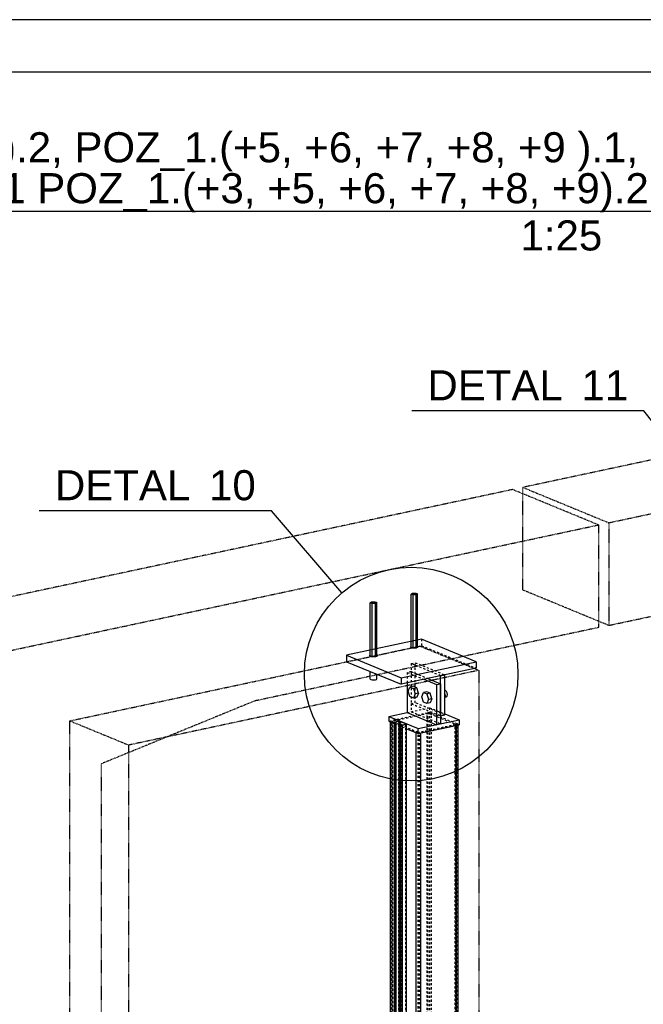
# Model space of a CAD drawing. Header units: millimetres. Extents: x 0 to 5940, y 0 to 2970.
# Tile 4 of 11: x 674 to 1268, y 2032 to 2970. Entities that reach past the tile are written whole.
import ezdxf

# ---------------------------------------------------------------- set-up
doc = ezdxf.new("R2010")
doc.units = ezdxf.units.MM
doc.linetypes.add('DXK_LINE_DOT2', pattern=[3.9198, 1.9599, -1.9599])
doc.linetypes.add('DXK_LINE_DOT4', pattern=[0.9408, 0.4704, -0.4704])
doc.styles.add('Arial', font='ARIAL.TTF', dxfattribs={"height": 0.2})

# ---------------------------------------------------------------- blocks, each defined once
blk = doc.blocks.new('Unknown-2590450-1268')
at = {"color": 7, "linetype": 'Continuous'}
for p, q in [((5940, 2970), (0, 2970)), ((5890, 2920), (50, 2920))]:
    blk.add_line(p, q, dxfattribs=at)
blk = doc.blocks.new('Unknown-2590450-11 - 1297')
at = {"color": 96, "linetype": 'Continuous'}
blk.add_line((102.08, 2787.62), (2277.95, 2787.62), dxfattribs=at)
at = {"color": 0, "linetype": 'Continuous'}
for points in [[(1855.52, 2834.12), (1855.52, 2864.12), (102.08, 2864.12), (102.08, 2834.12)], [(2277.95, 2795.12), (2277.95, 2825.12), (102.08, 2825.12), (102.08, 2795.12)], [(1228.92, 2750.12), (1228.92, 2780.12), (1151.11, 2780.12), (1151.11, 2750.12)]]:
    blk.add_wipeout(points, dxfattribs=at)
at = {"color": 7, "linetype": 'Continuous', "style": 'Arial'}
for s, height, p in [('AKSONOMETRIA - POZ_1.(+2).2, POZ_1.(+5, +6, +7, +8, +9 ).1, POZ_2.(+2, +5, +6, +7, +8, +9).1', 28.6523, (102.08, 2834.12)), ('POZ_1.(+2).3, POZ_1.(+3, +4).1 POZ_1.(+3, +5, +6, +7, +8, +9).2, POZ_2.(+3, +4).1, POZ_2.(+2, +3, +5, +6, +7, +8, +9).2', 28.65234, (102.08, 2795.12)), ('1:25', 28.652, (1151.11, 2750.12))]:
    blk.add_text(s, height=height, dxfattribs=at).set_placement(p)
blk = doc.blocks.new('Part-2590450-1313 - 1297')
at = {"color": 8, "linetype": 'DXK_LINE_DOT2'}
for p, q in [((1062, 2309.3), (1027.91, 2302.03)), ((1063.16, 2308.82), (1029.08, 2301.55)), ((1063.06, 2309.45), (1062, 2309.3)), ((1062, 1332.89), (1062, 2309.3)), ((1064.23, 2309.46), (1063.06, 2309.45)), ((1063.16, 2308.82), (1063.52, 2308.87)), ((1063.16, 1332.41), (1063.16, 2308.82)), ((1063.52, 2308.87), (1063.91, 2308.88)), ((1063.91, 2308.88), (1064.27, 2308.83)), ((1065.33, 2309.34), (1064.23, 2309.46)), ((1064.27, 2308.83), (1064.56, 2308.76)), ((1064.56, 1332.34), (1064.56, 2308.76)), ((1064.56, 2308.76), (1089.1, 2298.65)), ((1066.18, 2309.1), (1065.33, 2309.34)), ((1066.18, 1332.69), (1066.18, 2309.1)), ((1090.72, 2298.99), (1066.18, 2309.1)), ((1027.11, 2301.77), (1026.7, 2301.45)), ((1026.7, 2301.45), (1026.7, 2301)), ((1026.7, 2301.45), (1026.74, 2301.1)), ((1026.74, 2301.1), (1027.23, 2300.79)), ((1027.91, 2302.03), (1027.11, 2301.77)), ((1027.91, 1325.62), (1027.91, 2302.03)), ((1028.67, 2301.35), (1028.81, 2301.46)), ((1028.67, 2301.35), (1028.67, 1324.94)), ((1028.69, 2301.24), (1028.67, 2301.35)), ((1028.85, 2301.13), (1028.69, 2301.24)), ((1028.81, 2301.46), (1029.08, 2301.55)), ((1028.85, 1324.72), (1028.85, 2301.13)), ((1053.39, 2291.02), (1028.85, 2301.13)), ((1029.08, 2301.55), (1029.08, 1325.13)), ((1030.95, 2299.25), (1042.53, 2294.48)), ((1089.1, 2298.65), (1089.1, 1322.24)), ((1089.1, 2298.65), (1089.26, 2298.54)), ((1089.26, 2298.54), (1089.27, 2298.43)), ((1090.72, 1322.58), (1090.72, 2298.99)), ((1091.21, 2298.68), (1090.72, 2298.99)), ((1091.25, 2298.33), (1091.21, 2298.68)), ((1051.77, 2290.68), (1052.62, 2290.44)), ((1052.62, 2290.44), (1053.72, 2290.32)), ((1053.39, 1314.61), (1053.39, 2291.02)), ((1053.67, 2290.95), (1053.39, 2291.02)), ((1054.04, 2290.91), (1053.67, 2290.95)), ((1053.72, 2290.32), (1054.89, 2290.33)), ((1054.43, 2290.91), (1054.04, 2290.91)), ((1054.78, 2290.96), (1054.43, 2290.91)), ((1088.87, 2298.23), (1054.78, 2290.96)), ((1054.78, 1314.54), (1054.78, 2290.96)), ((1054.89, 2290.33), (1055.95, 2290.48)), ((1089.14, 2298.32), (1088.87, 2298.23)), ((1088.87, 1321.82), (1088.87, 2298.23)), ((1089.27, 2298.43), (1089.14, 2298.32)), ((1089.27, 1322.01), (1089.27, 2298.43)), ((1090.04, 2297.75), (1090.84, 2298.01)), ((1090.84, 2298.01), (1091.25, 2298.33)), ((1091.25, 2298.33), (1091.25, 2298.01))]:
    blk.add_line(p, q, dxfattribs=at)
at = {"color": 5, "linetype": 'Continuous'}
for p, q in [((1026.7, 2301), (1026.7, 1325.04)), ((1027.23, 1324.37), (1027.23, 2300.79)), ((1027.23, 2300.79), (1030.95, 2299.25)), ((1042.53, 2294.48), (1051.77, 2290.68)), ((1051.77, 1314.27), (1051.77, 2290.68)), ((1055.95, 2290.48), (1090.04, 2297.75)), ((1055.95, 1314.06), (1055.95, 2290.48)), ((1090.04, 1321.34), (1090.04, 2297.75)), ((1091.25, 2298.01), (1091.25, 1321.92))]:
    blk.add_line(p, q, dxfattribs=at)
blk = doc.blocks.new('Part-2590450-1330 - 1297')
at = {"color": 5, "linetype": 'Continuous'}
for p, q in [((1056.78, 2379.67), (985.36, 2364.42)), ((1108.7, 2358.28), (1056.78, 2379.67)), ((985.36, 2364.42), (1037.28, 2343.03)), ((985.36, 2364.42), (985.36, 2358.31)), ((985.36, 2358.31), (1037.28, 2336.92)), ((1037.28, 2343.03), (1108.7, 2358.28)), ((1108.7, 2358.28), (1108.7, 2352.16)), ((1108.7, 2352.16), (1037.28, 2336.92)), ((1037.28, 2343.03), (1037.28, 2336.92))]:
    blk.add_line(p, q, dxfattribs=at)
at = {"color": 8, "linetype": 'DXK_LINE_DOT2'}
for p, q in [((985.36, 2358.31), (1056.78, 2373.55)), ((1056.78, 2379.67), (1056.78, 2373.55)), ((1056.78, 2373.55), (1108.7, 2352.16))]:
    blk.add_line(p, q, dxfattribs=at)
blk = doc.blocks.new('Part-2590450-1332 - 1297')
at = {"color": 8, "linetype": 'DXK_LINE_DOT2'}
for p, q in [((1046.9, 2356.51), (1050.8, 2357.34)), ((1074.94, 2344.96), (1046.9, 2356.51)), ((1046.9, 2356.51), (1046.9, 2318.31)), ((1050.8, 2357.34), (1078.83, 2345.79)), ((1050.8, 2319.14), (1050.8, 2357.34)), ((1046.9, 2318.31), (1050.8, 2319.14)), ((1046.9, 2318.31), (1074.94, 2306.75)), ((1078.84, 2307.59), (1050.8, 2319.14))]:
    blk.add_line(p, q, dxfattribs=at)
at = {"color": 5, "linetype": 'Continuous'}
for p, q in [((1074.94, 2344.96), (1078.83, 2345.79)), ((1078.84, 2307.59), (1078.83, 2345.79)), ((1074.94, 2306.75), (1074.94, 2344.96)), ((1074.94, 2306.75), (1078.84, 2307.59))]:
    blk.add_line(p, q, dxfattribs=at)
blk = doc.blocks.new('Part-2590450-1333 - 1297')
at = {"color": 8, "linetype": 'DXK_LINE_DOT2'}
for p, q in [((1046.9, 2348.87), (1043, 2348.04)), ((1043, 2348.04), (1058.83, 2341.52)), ((1043, 2348.04), (1043, 2338.14)), ((1046.9, 2348.87), (1062.72, 2342.35)), ((1046.9, 2318.31), (1046.9, 2310.67)), ((1043, 2309.83), (1046.9, 2310.67)), ((1046.9, 2310.67), (1074.94, 2299.11))]:
    blk.add_line(p, q, dxfattribs=at)
at = {"color": 5, "linetype": 'Continuous'}
for p, q in [((1043, 2338.14), (1043, 2309.83)), ((1058.83, 2341.52), (1071.05, 2336.48)), ((1062.72, 2342.35), (1074.94, 2337.32)), ((1071.05, 2336.48), (1074.94, 2337.32)), ((1071.05, 2336.48), (1071.05, 2298.28)), ((1074.94, 2337.32), (1074.94, 2299.11)), ((1043, 2309.83), (1071.05, 2298.28)), ((1074.94, 2299.11), (1071.05, 2298.28))]:
    blk.add_line(p, q, dxfattribs=at)
blk = doc.blocks.new('Part-2590450-1334 - 1297')
at = {"color": 5, "linetype": 'Continuous'}
for p, q in [((1025.47, 2306.09), (1043, 2309.83)), ((1078.84, 2308.47), (1092.47, 2302.86)), ((1025.47, 2306.09), (1053.52, 2294.54)), ((1025.47, 2306.09), (1025.47, 2301.51)), ((1025.47, 2301.51), (1030.95, 2299.25)), ((1053.52, 2294.54), (1092.47, 2302.86)), ((1092.47, 2302.86), (1092.47, 2298.27)), ((1042.53, 2294.48), (1053.52, 2289.96)), ((1053.52, 2289.96), (1092.47, 2298.27)), ((1053.52, 2289.96), (1053.52, 2294.54))]:
    blk.add_line(p, q, dxfattribs=at)
at = {"color": 8, "linetype": 'DXK_LINE_DOT2'}
for p, q in [((1046.9, 2310.67), (1064.43, 2314.41)), ((1062, 2309.3), (1064.43, 2309.82)), ((1064.43, 2314.41), (1078.84, 2308.47)), ((1064.43, 2314.41), (1064.43, 2309.82)), ((1064.43, 2309.82), (1066.18, 2309.1)), ((1025.47, 2301.51), (1027.91, 2302.03)), ((1090.72, 2298.99), (1092.47, 2298.27))]:
    blk.add_line(p, q, dxfattribs=at)
blk = doc.blocks.new('Bolt-2590450-1335 - 1297')
at = {"color": 7, "linetype": 'Continuous'}
for p, q in [((1044.12, 2330.27), (1045.73, 2334.18)), ((1045.73, 2325.02), (1044.12, 2330.27)), ((1048.98, 2334.88), (1045.73, 2334.18)), ((1045.73, 2334.18), (1048.97, 2332.85)), ((1052.22, 2333.54), (1048.97, 2332.85)), ((1048.97, 2332.85), (1050.59, 2327.6)), ((1050.59, 2327.6), (1048.97, 2323.68)), ((1052.22, 2333.54), (1048.98, 2334.88)), ((1053.84, 2328.29), (1050.59, 2327.6)), ((1053.84, 2328.29), (1052.22, 2333.54)), ((1053.84, 2328.29), (1052.22, 2324.38)), ((1056.97, 2324.97), (1058.59, 2328.89)), ((1061.83, 2329.58), (1058.59, 2328.89)), ((1058.59, 2328.89), (1061.83, 2327.56)), ((1065.07, 2328.25), (1061.83, 2329.58)), ((1065.07, 2328.25), (1061.83, 2327.56)), ((1061.83, 2327.56), (1063.45, 2322.3)), ((1066.69, 2323), (1065.07, 2328.25)), ((1079.68, 2330.85), (1078.84, 2330.83)), ((1079.68, 2325.77), (1078.84, 2328.49)), ((1080.62, 2330.06), (1079.68, 2330.85)), ((1081.3, 2328.66), (1080.62, 2330.06)), ((1081.55, 2327.03), (1081.3, 2328.66)), ((1081.3, 2325.6), (1081.55, 2327.03)), ((1048.97, 2323.68), (1045.73, 2325.02)), ((1052.22, 2324.38), (1048.97, 2323.68)), ((1058.59, 2319.72), (1056.97, 2324.97)), ((1061.83, 2318.39), (1058.59, 2319.72)), ((1063.45, 2322.3), (1061.83, 2318.39)), ((1065.07, 2319.08), (1061.83, 2318.39)), ((1066.69, 2323), (1063.45, 2322.3)), ((1066.69, 2323), (1065.07, 2319.08)), ((1078.84, 2323.74), (1079.68, 2325.77)), ((1078.84, 2325.59), (1079.68, 2325.77)), ((1079.13, 2324.45), (1080.62, 2324.77)), ((1080.62, 2324.77), (1081.3, 2325.6))]:
    blk.add_line(p, q, dxfattribs=at)
blk = doc.blocks.new('Bolt-2590450-1336 - 1297')
at = {"color": 7, "linetype": 'Continuous'}
for p, q in [((1046.81, 2422.68), (1048.09, 2423.52)), ((1046.81, 2372.26), (1046.81, 2422.68)), ((1048.62, 2421.94), (1046.81, 2422.68)), ((1048.09, 2423.52), (1051.16, 2423.61)), ((1051.7, 2422.03), (1048.62, 2421.94)), ((1048.62, 2371.51), (1048.62, 2421.94)), ((1051.16, 2423.61), (1052.97, 2422.87)), ((1052.97, 2422.87), (1051.7, 2422.03)), ((1051.7, 2371.6), (1051.7, 2422.03)), ((1052.97, 2372.44), (1052.97, 2422.87)), ((1007.86, 2414.37), (1009.13, 2415.2)), ((1007.86, 2363.94), (1007.86, 2414.37)), ((1009.67, 2413.62), (1007.86, 2414.37)), ((1009.13, 2415.2), (1012.21, 2415.29)), ((1012.75, 2413.71), (1009.67, 2413.62)), ((1009.67, 2363.2), (1009.67, 2413.62)), ((1012.21, 2415.29), (1014.02, 2414.55)), ((1014.02, 2414.55), (1012.75, 2413.71)), ((1012.75, 2363.29), (1012.75, 2413.71)), ((1014.02, 2364.12), (1014.02, 2414.55)), ((1007.34, 2364.04), (1007.52, 2364.37)), ((1007.34, 2364.04), (1007.52, 2364.37)), ((1007.52, 2364.37), (1007.86, 2364.56)), ((1007.52, 2364.37), (1007.86, 2364.56)), ((1007.75, 2363.94), (1007.86, 2364.13)), ((1012.75, 2363.29), (1014.02, 2364.12)), ((1014.12, 2364.13), (1013.86, 2363.64)), ((1014.02, 2364.56), (1014.37, 2364.36)), ((1014.02, 2364.21), (1014.12, 2364.13)), ((1014.37, 2364.36), (1014.54, 2364.03)), ((1014.37, 2364.36), (1014.54, 2364.03)), ((1046.29, 2372.35), (1046.47, 2372.68)), ((1046.29, 2372.35), (1046.47, 2372.68)), ((1046.46, 2372.02), (1046.29, 2372.35)), ((1046.46, 2372.02), (1046.29, 2372.35)), ((1046.97, 2371.73), (1046.46, 2372.02)), ((1046.47, 2372.68), (1046.81, 2372.88)), ((1046.47, 2372.68), (1046.81, 2372.88)), ((1046.71, 2372.25), (1046.81, 2372.45)), ((1047.3, 2371.79), (1046.71, 2372.25)), ((1046.81, 2372.26), (1048.62, 2371.51)), ((1047.76, 2371.49), (1046.97, 2371.73)), ((1048.58, 2371.48), (1047.3, 2371.79)), ((1048.77, 2371.34), (1047.76, 2371.49)), ((1050.21, 2371.41), (1048.58, 2371.48)), ((1048.62, 2371.51), (1051.7, 2371.6)), ((1049.88, 2371.28), (1048.77, 2371.34)), ((1050.99, 2371.33), (1049.88, 2371.28)), ((1051.76, 2371.58), (1050.21, 2371.41)), ((1052, 2371.48), (1050.99, 2371.33)), ((1051.7, 2371.6), (1052.97, 2372.44)), ((1052.81, 2371.96), (1051.76, 2371.58)), ((1052.8, 2371.72), (1052, 2371.48)), ((1053.31, 2372.01), (1052.8, 2371.72)), ((1053.08, 2372.44), (1052.81, 2371.96)), ((1052.97, 2372.88), (1053.32, 2372.67)), ((1052.97, 2372.53), (1053.08, 2372.44)), ((1053.49, 2372.34), (1053.31, 2372.01)), ((1053.49, 2372.34), (1053.31, 2372.01)), ((1053.32, 2372.67), (1053.49, 2372.34)), ((1053.32, 2372.67), (1053.49, 2372.34)), ((1007.51, 2363.71), (1007.34, 2364.04)), ((1007.51, 2363.71), (1007.34, 2364.04)), ((1008.02, 2363.41), (1007.51, 2363.71)), ((1008.34, 2363.48), (1007.75, 2363.94)), ((1007.86, 2363.94), (1009.67, 2363.2)), ((1008.81, 2363.17), (1008.02, 2363.41)), ((1009.62, 2363.17), (1008.34, 2363.48)), ((1009.81, 2363.02), (1008.81, 2363.17)), ((1011.26, 2363.09), (1009.62, 2363.17)), ((1009.67, 2363.2), (1012.75, 2363.29)), ((1010.92, 2362.97), (1009.81, 2363.02)), ((1012.04, 2363.02), (1010.92, 2362.97)), ((1012.81, 2363.26), (1011.26, 2363.09)), ((1013.04, 2363.17), (1012.04, 2363.02)), ((1013.86, 2363.64), (1012.81, 2363.26)), ((1013.84, 2363.4), (1013.04, 2363.17)), ((1014.36, 2363.7), (1013.84, 2363.4)), ((1014.54, 2364.03), (1014.36, 2363.7)), ((1014.54, 2364.03), (1014.36, 2363.7)), ((1007.75, 2341.78), (1007.75, 2349.08)), ((1014.12, 2341.97), (1014.12, 2346.46)), ((1007.75, 2341.78), (1008.34, 2341.32)), ((1008.34, 2341.32), (1009.62, 2341.01)), ((1009.62, 2341.01), (1011.26, 2340.93)), ((1011.26, 2340.93), (1012.81, 2341.11)), ((1012.81, 2341.11), (1013.86, 2341.49)), ((1013.86, 2341.49), (1014.12, 2341.97))]:
    blk.add_line(p, q, dxfattribs=at)
blk = doc.blocks.new('Part-2590450-1345 - 1297')
at = {"color": 5, "linetype": 'Continuous'}
for p, q in [((1031.02, 2300.62), (1030.95, 2300.49)), ((1030.95, 1319.5), (1030.95, 2300.49)), ((1030.95, 2300.49), (1031.17, 2300.29)), ((1031.44, 2300.79), (1031.02, 2300.62)), ((1031.17, 2300.29), (1031.87, 2300)), ((1031.17, 1319.3), (1031.17, 2300.29)), ((1035.02, 2301.55), (1031.44, 2300.79)), ((1031.75, 2300.5), (1031.77, 2300.54)), ((1031.82, 2300.43), (1031.75, 2300.5)), ((1031.77, 2300.54), (1031.91, 2300.6)), ((1031.82, 2300.43), (1032.52, 2300.14)), ((1032.52, 2300.14), (1031.87, 2300)), ((1031.87, 2300), (1031.87, 1319.01)), ((1035.48, 2301.36), (1031.91, 2300.6)), ((1031.91, 2300.6), (1031.91, 2300.39)), ((1032.52, 1319.15), (1032.52, 2300.14)), ((1035.69, 2301.62), (1035.02, 2301.55)), ((1035.48, 2301.36), (1035.71, 2301.38)), ((1035.48, 1320.36), (1035.48, 2301.36)), ((1036.12, 2301.6), (1035.69, 2301.62)), ((1035.71, 2301.38), (1035.85, 2301.37)), ((1035.85, 2301.37), (1036.04, 2301.33)), ((1041.65, 2299.02), (1036.04, 2301.33)), ((1036.04, 2301.33), (1036.04, 1320.34)), ((1036.69, 2301.47), (1036.12, 2301.6)), ((1042.3, 2299.16), (1036.69, 2301.47)), ((1037.99, 2298.09), (1041.56, 2298.86)), ((1038.46, 2297.9), (1042.03, 2298.66)), ((1041.7, 2298.91), (1041.56, 2298.86)), ((1041.65, 2299.02), (1041.65, 2298.89)), ((1041.65, 2299.02), (1041.73, 2298.96)), ((1041.73, 2298.96), (1041.7, 2298.91)), ((1042.03, 2298.66), (1042.46, 2298.83)), ((1042.03, 2298.66), (1042.03, 1317.67)), ((1042.53, 2298.96), (1042.3, 2299.16)), ((1042.46, 2298.83), (1042.53, 2298.96)), ((1042.53, 1317.96), (1042.53, 2298.96)), ((1036.08, 2298.27), (1036.73, 2298.41)), ((1036.08, 1317.27), (1036.08, 2298.27)), ((1036.08, 2298.27), (1036.78, 2297.98)), ((1036.73, 2298.41), (1037.43, 2298.12)), ((1036.78, 2297.98), (1036.78, 1316.99)), ((1036.78, 2297.98), (1037.35, 2297.86)), ((1037.35, 2297.86), (1037.78, 2297.83)), ((1037.62, 2298.08), (1037.43, 2298.12)), ((1037.76, 2298.07), (1037.62, 2298.08)), ((1037.99, 2298.09), (1037.76, 2298.07)), ((1037.78, 2297.83), (1038.46, 2297.9)), ((1038.46, 1316.91), (1038.46, 2297.9))]:
    blk.add_line(p, q, dxfattribs=at)
at = {"color": 8, "linetype": 'DXK_LINE_DOT2'}
for p, q in [((1031.44, 2300.79), (1031.44, 1319.79)), ((1031.75, 2300.5), (1031.75, 1319.5)), ((1031.82, 1319.44), (1031.82, 2300.43)), ((1031.91, 2300.39), (1031.91, 1319.6)), ((1035.02, 1320.56), (1035.02, 2301.55)), ((1036.69, 2301.47), (1036.69, 1320.47)), ((1041.56, 2298.86), (1041.56, 1317.86)), ((1041.65, 2298.89), (1041.65, 1318.03)), ((1041.73, 2298.96), (1041.73, 1317.96)), ((1042.3, 1318.16), (1042.3, 2299.16)), ((1036.73, 2298.41), (1036.73, 1317.41)), ((1037.43, 2298.12), (1037.43, 1317.12)), ((1037.99, 1317.1), (1037.99, 2298.09))]:
    blk.add_line(p, q, dxfattribs=at)
blk = doc.blocks.new('Part-2590450-3242 - 1297')
at = {"color": 6, "linetype": 'DXK_LINE_DOT4'}
for p, q in [((1143.59, 2522.3), (489.18, 2382.6)), ((1225.38, 2488.61), (1143.59, 2522.3)), ((570.97, 2348.9), (1225.38, 2488.61)), ((489.18, 1715.61), (489.18, 2382.6)), ((570.97, 2348.9), (570.97, 1681.92)), ((570.97, 1681.92), (489.18, 1715.61))]:
    blk.add_line(p, q, dxfattribs=at)
at = {"color": 4, "linetype": 'DXK_LINE_DOT4'}
for p, q in [((1225.38, 2488.61), (1225.38, 2390.81)), ((1225.38, 2390.81), (897.51, 2320.82)), ((897.51, 2320.82), (751.43, 2260.98)), ((751.43, 2260.98), (751.43, 1720.44)), ((751.43, 1720.44), (570.97, 1681.92))]:
    blk.add_line(p, q, dxfattribs=at)
blk = doc.blocks.new('Part-2590450-3243 - 1297')
at = {"color": 6, "linetype": 'DXK_LINE_DOT4'}
for p, q in [((1748.05, 2651.34), (1153.33, 2524.38)), ((1235.12, 2490.69), (1829.84, 2617.65)), ((1153.33, 2524.38), (1235.12, 2490.69))]:
    blk.add_line(p, q, dxfattribs=at)
at = {"color": 4, "linetype": 'DXK_LINE_DOT4'}
for p, q in [((1675.98, 2474.93), (1675.98, 2538.16)), ((1675.98, 2538.16), (1757.78, 2504.47)), ((1153.33, 2426.58), (1153.33, 2524.38)), ((1235.12, 2392.89), (1757.78, 2504.47)), ((1757.78, 2494.83), (1757.78, 2504.47)), ((1235.12, 2490.69), (1235.12, 2392.89)), ((1235.12, 2392.89), (1153.33, 2426.58)), ((1757.78, 1935.28), (1757.78, 2420.79)), ((1675.98, 1968.97), (1675.98, 2413.34)), ((1675.98, 1968.97), (1757.78, 1935.28)), ((1757.78, 1935.28), (1829.84, 1950.66))]:
    blk.add_line(p, q, dxfattribs=at)
blk = doc.blocks.new('Part-2590450-3246 - 1297')
at = {"color": 4, "linetype": 'DXK_LINE_DOT4'}
for p, q in [((721.56, 2301.94), (1055.28, 2373.18)), ((1055.28, 2373.18), (1111.37, 2350.07)), ((1111.37, 2350.07), (777.65, 2278.83)), ((1111.37, 2350.07), (1111.37, 1624.26)), ((721.56, 1174.25), (721.56, 2301.94)), ((721.56, 2301.94), (777.65, 2278.83)), ((777.65, 1151.14), (777.65, 2278.83))]:
    blk.add_line(p, q, dxfattribs=at)
blk = doc.blocks.new('DetailMark-2590450-3418 - 1297')
at = {"color": 6, "linetype": 'Continuous'}
for p, q in [((913.69, 2502.13), (692.34, 2502.13)), ((980.73, 2423.77), (913.69, 2502.13))]:
    blk.add_line(p, q, dxfattribs=at)
blk.add_circle((1046.9, 2346.43), 101.78, dxfattribs=at)
at = {"color": 0, "linetype": 'Continuous'}
for points in [[(836.21, 2512.13), (836.21, 2542.13), (707.34, 2542.13), (707.34, 2512.13)], [(898.69, 2512.13), (898.69, 2542.13), (854.21, 2542.13), (854.21, 2512.13)]]:
    blk.add_wipeout(points, dxfattribs=at)
at = {"color": 6, "linetype": 'Continuous', "style": 'Arial'}
for s, p in [('DETAL', (707.34, 2512.13)), ('10', (854.21, 2512.13))]:
    blk.add_text(s, height=28.652, dxfattribs=at).set_placement(p)
blk = doc.blocks.new('DetailMark-2590450-3421 - 1297')
at = {"color": 6, "linetype": 'Continuous'}
for p, q in [((1268.71, 2597.33), (1047.36, 2597.33)), ((1344.48, 2500.88), (1268.71, 2597.33))]:
    blk.add_line(p, q, dxfattribs=at)
blk.add_circle((1415.8, 2410.08), 115.46, dxfattribs=at)
at = {"color": 0, "linetype": 'Continuous'}
for points in [[(1191.24, 2607.33), (1191.24, 2637.33), (1062.36, 2637.33), (1062.36, 2607.33)], [(1253.71, 2607.33), (1253.71, 2637.33), (1209.24, 2637.33), (1209.24, 2607.33)]]:
    blk.add_wipeout(points, dxfattribs=at)
at = {"color": 6, "linetype": 'Continuous', "style": 'Arial'}
for s, p in [('DETAL', (1062.36, 2607.33)), ('11', (1209.24, 2607.33))]:
    blk.add_text(s, height=28.652, dxfattribs=at).set_placement(p)

msp = doc.modelspace()

# ---------------------------------------------------------------- block references
for name in ['Unknown-2590450-1268', 'Part-2590450-3243 - 1297', 'Part-2590450-3242 - 1297', 'Part-2590450-3246 - 1297', 'Bolt-2590450-1336 - 1297', 'Part-2590450-1330 - 1297', 'Part-2590450-1332 - 1297', 'Part-2590450-1333 - 1297', 'Bolt-2590450-1335 - 1297', 'Part-2590450-1334 - 1297', 'Part-2590450-1313 - 1297', 'Part-2590450-1345 - 1297']:
    msp.add_blockref(name, (0, 0))

# ---------------------------------------------------------------- next in the draw order: block references
for name in ['Unknown-2590450-11 - 1297', 'DetailMark-2590450-3418 - 1297']:
    msp.add_blockref(name, (0, 0))

# ---------------------------------------------------------------- next in the draw order: block references
msp.add_blockref('DetailMark-2590450-3421 - 1297', (0, 0))

doc.saveas('drawing.dxf')
